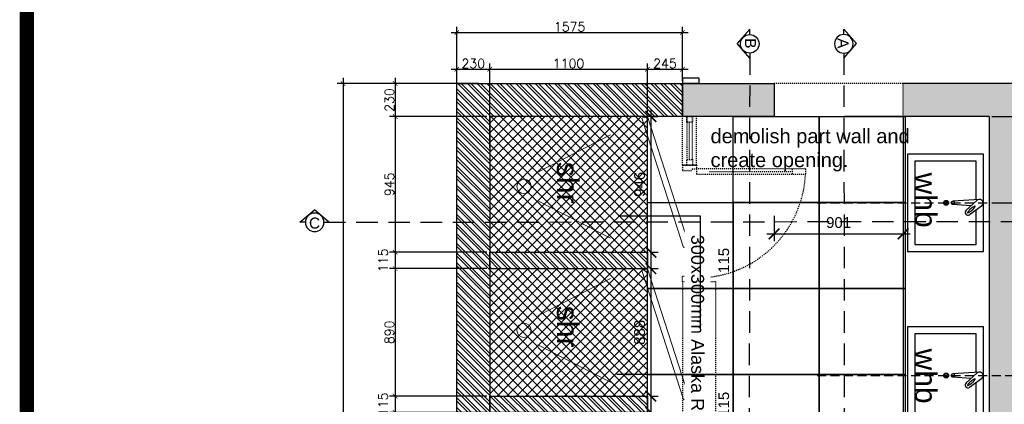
# Model space of a CAD drawing. Header units: millimetres. Extents: x -115474967 to 444143, y -74377 to 241828222.
# Tile 140 of 256: x -128581 to -121709, y 246010 to 248692. Entities that reach past the tile are written whole.
import ezdxf

# ---------------------------------------------------------------- set-up
doc = ezdxf.new("R2010")
doc.units = ezdxf.units.MM
doc.header["$MEASUREMENT"] = 0
for name, pattern in [('$0$DASHED2', [0.375, 0.25, -0.125]), ('2DASHED', [0.75, 0.5, -0.25]), ('Dashed', [280, 140, -140])]:
    doc.linetypes.add(name, pattern=pattern)
for name, color, linetype in [('00-2 Demolish', 5, 'Dashed'), ('00-2 Walls', 4, 'Continuous'), ('00-2 Walls Exist', 7, 'Continuous'), ('00-3 Elev 04', 8, 'Continuous'), ('00-5 Dims', 8, 'Continuous'), ('00-6 H-Brickwork', 9, 'Continuous'), ('01-1 Notes', 7, 'Continuous'), ('CEIL-PLAN', 7, 'Continuous'), ('CEIL-SECT', 2, 'Continuous'), ('DIMS-20', 9, 'Continuous'), ('DIMS-50', 9, 'Continuous'), ('EB Retained', 9, 'Continuous'), ('TEXT-50', 2, 'Continuous'), ('TEXT-REFN', 5, 'Continuous'), ('WINDOWS_AND_DOORS', 1, 'Continuous')]:
    doc.layers.add(name, color=color, linetype=linetype)
doc.layers.add('0_cons_01', color=40, linetype='Continuous', lineweight=0, plot=False)
doc.layers.add('2 Windows', color=1, linetype='Continuous', lineweight=25)
doc.layers.add('G-____-____-TEXT', color=231, linetype='Continuous', lineweight=5)
doc.styles.add('ARIAL', font='arial.ttf')
doc.styles.add('Arial_2', font='arial.ttf', dxfattribs={"height": 150})
doc.styles.add('DIMS', font='simplex.shx')
doc.styles.add('TEXT-20', font='arial.ttf', dxfattribs={"height": 40})
doc.styles.add('TEXT-50', font='arial.ttf', dxfattribs={"height": 100})
doc.dimstyles.new('Detail 1_25 SCALE', dxfattribs={"dimtxt": 75, "dimasz": 75, "dimexe": 50, "dimexo": 40, "dimgap": 40, "dimtad": 1, "dimdec": 0, "dimrnd": 1, "dimtxsty": 'ARIAL', "dimblk": 'ARCHTICK', "dimcen": 50, "dimdle": 50, "dimclrd": 256, "dimclre": 256, "dimclrt": 2, "dimadec": 0, "dimazin": 0, "dimtfac": 1, "dimtdec": 0, "dimtix": 1, "dimtmove": 2, "dimatfit": 3, "dimldrblk": 'CLOSEDBLANK', "dimfxl": 125, "dimfxlon": 1, "dimarcsym": 0})
doc.dimstyles.new('DIM-20', dxfattribs={"dimscale": 4, "dimtxt": 10, "dimasz": 8, "dimexe": 10, "dimexo": 5, "dimgap": 4, "dimtad": 1, "dimdec": 0, "dimrnd": 5, "dimdsep": 46, "dimtxsty": 'DIMS', "dimblk": 'ARCHTICK', "dimcen": 25, "dimdle": 10, "dimclrd": 9, "dimclre": 9, "dimclrt": 4, "dimadec": 0, "dimazin": 0, "dimtfac": 1, "dimtdec": 0, "dimtmove": 2, "dimatfit": 2, "dimfxl": 1, "dimtolj": 1, "dimtzin": 0, "dimarcsym": 0})
pattern_1 = [(135, (-179625.863, 313732.39), (-33.67596, -33.67596), []), (135, (-179625.863, 313754.84), (-33.67596, -33.67596), [])]

# ---------------------------------------------------------------- blocks, each defined once
blk = doc.blocks.new('_ArchTick')
at = {"color": 0, "linetype": 'ByBlock', "const_width": 0.15}
blk.add_lwpolyline([(-0.5, -0.5), (0.5, 0.5)], dxfattribs=at)
blk = doc.blocks.new('*D529')
at = {"layer": 'Defpoints', "color": 0, "transparency": 16777216}
for p in [(-125358.4, 248246.4), (-125960.4, 248016.4), (-125358.4, 248016.4)]:
    blk.add_point(p, dxfattribs=at)
at = {"layer": 'DIMS-20', "color": 9, "lineweight": -2, "transparency": 16777216}
for p, q in [((-125960.4, 248286.4), (-125960.4, 247976.4)), ((-125378.4, 248246.4), (-126000.4, 248246.4)), ((-125378.4, 248016.4), (-126000.4, 248016.4))]:
    blk.add_line(p, q, dxfattribs=at)
at = {"layer": 'DIMS-20', "color": 9, "lineweight": -2, "transparency": 16777216, "xscale": 32, "yscale": 32, "zscale": 32}
for p, rotation in [((-125960.4, 248246.4), 90), ((-125960.4, 248016.4), 270)]:
    blk.add_blockref('_ArchTick', p, dxfattribs=dict(at, rotation=rotation))
at = {"layer": 'DIMS-20', "color": 4, "transparency": 16777216, "insert": (-126000.4, 248131.4), "char_height": 64, "attachment_point": 5, "rotation": 90, "style": 'DIMS'}
blk.add_mtext('\\A1;230', dxfattribs=at)
blk = doc.blocks.new('*D530')
at = {"layer": 'Defpoints', "color": 0, "transparency": 16777216}
for p in [(-125668.7, 248246.4), (-126324.3, 241766.4), (-125668.7, 241766.4)]:
    blk.add_point(p, dxfattribs=at)
at = {"layer": 'DIMS-20', "color": 9, "lineweight": -2, "transparency": 16777216}
for p, q in [((-126324.3, 248286.4), (-126324.3, 241726.4)), ((-125688.7, 248246.4), (-126364.3, 248246.4)), ((-125688.7, 241766.4), (-126364.3, 241766.4))]:
    blk.add_line(p, q, dxfattribs=at)
at = {"layer": 'DIMS-20', "color": 9, "lineweight": -2, "transparency": 16777216, "xscale": 32, "yscale": 32, "zscale": 32}
for p, rotation in [((-126324.3, 248246.4), 90), ((-126324.3, 241766.4), 270)]:
    blk.add_blockref('_ArchTick', p, dxfattribs=dict(at, rotation=rotation))
at = {"layer": 'DIMS-20', "color": 4, "transparency": 16777216, "insert": (-126364.3, 245006.4), "char_height": 64, "attachment_point": 5, "rotation": 90, "style": 'DIMS'}
blk.add_mtext('\\A1;6480', dxfattribs=at)
blk = doc.blocks.new('tap')
for p, q in [((189706, 56398.9), (189760.8, 56485.4)), ((189736.6, 56361.3), (189904.8, 56439.7)), ((189749.1, 56374.3), (189795.6, 56465.6)), ((189774.9, 56425), (189896.3, 56462))]:
    blk.add_line(p, q)
blk.add_circle((189899.8, 56450.5), 12)
for centre, radius, start, end in [((189777.7, 56474.7), 20, 333.05115, 147.63179), ((189787.4, 56414.1), 42.1, 161.46301, 174.4459), ((189747.3, 56418), 1.76, 174.4459, 241.53163), ((189747.3, 56418), 1.76, 241.53163, 308.61737), ((189844.5, 56394.9), 102.4, 155.67978, 161.46301), ((189722.1, 56449.5), 42.1, 308.61737, 321.60026), ((189932.5, 56355.2), 198.9, 151.53163, 155.67978), ((189674.9, 56486.9), 102.4, 321.60026, 327.38349), ((189932.5, 56355.2), 198.9, 147.38349, 151.53163), ((189593.6, 56538.9), 198.9, 327.38349, 331.53163), ((189851.2, 56407.2), 102.4, 141.60026, 147.38349), ((189593.6, 56538.9), 198.9, 331.53163, 335.67978), ((189804, 56444.6), 42.1, 128.61737, 141.60026), ((189681.5, 56499.2), 102.4, 335.67978, 341.46301), ((189778.8, 56476.1), 1.76, 61.53163, 128.61737), ((189738.7, 56480), 42.1, 341.46301, 354.4459), ((189778.8, 56476.1), 1.76, 354.4459, 61.53163), ((189726.1, 56384), 25, 143.46248, 337.22046)]:
    blk.add_arc(centre, radius, start, end)
blk = doc.blocks.new('*D532')
at = {"layer": '00-5 Dims', "lineweight": -2, "transparency": 16777216}
for p, q in [((-123315.9, 247323.4), (-123315.9, 247148.4)), ((-122415.3, 247323.4), (-122415.3, 247148.4)), ((-123365.9, 247198.4), (-122365.3, 247198.4))]:
    blk.add_line(p, q, dxfattribs=at)
at = {"layer": 'Defpoints', "color": 0, "transparency": 16777216}
for p in [(-123315.9, 248016.4), (-122415.3, 248016.4), (-122415.3, 247198.4)]:
    blk.add_point(p, dxfattribs=at)
at = {"layer": '00-5 Dims', "lineweight": -2, "transparency": 16777216, "xscale": 75, "yscale": 75, "zscale": 75, "rotation": 180}
blk.add_blockref('_ArchTick', (-123315.9, 247198.4), dxfattribs=at)
at = {"layer": '00-5 Dims', "lineweight": -2, "transparency": 16777216, "xscale": 75, "yscale": 75, "zscale": 75}
blk.add_blockref('_ArchTick', (-122415.3, 247198.4), dxfattribs=at)
at = {"layer": '00-5 Dims', "color": 2, "transparency": 16777216, "insert": (-122865.6, 247276.7), "char_height": 75, "attachment_point": 5, "style": 'ARIAL'}
blk.add_mtext('901', dxfattribs=at)
blk = doc.blocks.new('_ClosedBlank')
at = {"color": 0, "linetype": 'ByBlock', "lineweight": -2}
for p, q in [((-1, 0.167), (0, 0)), ((-1, 0.167), (-1, -0.167)), ((0, 0), (-1, -0.167))]:
    blk.add_line(p, q, dxfattribs=at)
blk = doc.blocks.new('*D534')
at = {"layer": 'Defpoints', "color": 0, "transparency": 16777216}
for p in [(-123955.3, 248602.4), (-125530.3, 248246.4), (-123955.3, 248246.4)]:
    blk.add_point(p, dxfattribs=at)
at = {"layer": 'DIMS-20', "color": 9, "lineweight": -2, "transparency": 16777216}
for p, q in [((-125530.3, 248266.4), (-125530.3, 248642.4)), ((-123955.3, 248266.4), (-123955.3, 248642.4)), ((-125570.3, 248602.4), (-123915.3, 248602.4))]:
    blk.add_line(p, q, dxfattribs=at)
at = {"layer": 'DIMS-20', "color": 9, "lineweight": -2, "transparency": 16777216, "xscale": 32, "yscale": 32, "zscale": 32, "rotation": 180}
blk.add_blockref('_ArchTick', (-125530.3, 248602.4), dxfattribs=at)
at = {"layer": 'DIMS-20', "color": 9, "lineweight": -2, "transparency": 16777216, "xscale": 32, "yscale": 32, "zscale": 32}
blk.add_blockref('_ArchTick', (-123955.3, 248602.4), dxfattribs=at)
at = {"layer": 'DIMS-20', "color": 4, "transparency": 16777216, "insert": (-124742.8, 248642.4), "char_height": 64, "attachment_point": 5, "style": 'DIMS'}
blk.add_mtext('\\A1;1575', dxfattribs=at)
blk = doc.blocks.new('*D535')
at = {"layer": '00-5 Dims', "lineweight": -2, "transparency": 16777216}
for p, q in [((-124175.9, 248066.4), (-124175.9, 247020.6)), ((-124175.9, 248016.4), (-124125.9, 248016.4)), ((-124175.9, 247070.6), (-124125.9, 247070.6))]:
    blk.add_line(p, q, dxfattribs=at)
at = {"layer": 'Defpoints', "color": 0, "transparency": 16777216}
for p in [(-124200.3, 248016.4), (-124200.3, 247070.6), (-124175.9, 247070.6)]:
    blk.add_point(p, dxfattribs=at)
at = {"layer": '00-5 Dims', "lineweight": -2, "transparency": 16777216, "xscale": 75, "yscale": 75, "zscale": 75}
for p, rotation in [((-124175.9, 248016.4), 90), ((-124175.9, 247070.6), 270)]:
    blk.add_blockref('_ArchTick', p, dxfattribs=dict(at, rotation=rotation))
at = {"layer": '00-5 Dims', "color": 2, "transparency": 16777216, "insert": (-124254.2, 247543.5), "char_height": 75, "attachment_point": 5, "rotation": 90, "style": 'ARIAL'}
blk.add_mtext('946', dxfattribs=at)
blk = doc.blocks.new('*D536')
at = {"layer": '00-5 Dims', "lineweight": -2, "transparency": 16777216}
for p, q in [((-124175.9, 247120.6), (-124175.9, 246905.6)), ((-124175.9, 247070.6), (-124125.9, 247070.6)), ((-124175.9, 246955.6), (-124125.9, 246955.6))]:
    blk.add_line(p, q, dxfattribs=at)
at = {"layer": 'Defpoints', "color": 0, "transparency": 16777216}
for p in [(-124200.3, 247070.6), (-124200.3, 246955.6), (-124175.9, 246955.6)]:
    blk.add_point(p, dxfattribs=at)
at = {"layer": '00-5 Dims', "lineweight": -2, "transparency": 16777216, "xscale": 75, "yscale": 75, "zscale": 75}
for p, rotation in [((-124175.9, 247070.6), 90), ((-124175.9, 246955.6), 270)]:
    blk.add_blockref('_ArchTick', p, dxfattribs=dict(at, rotation=rotation))
at = {"layer": '00-5 Dims', "color": 2, "transparency": 16777216, "insert": (-123666.9, 247013.1), "char_height": 75, "attachment_point": 5, "rotation": 90, "style": 'ARIAL'}
blk.add_mtext('115', dxfattribs=at)
blk = doc.blocks.new('*D537')
at = {"layer": '00-5 Dims', "lineweight": -2, "transparency": 16777216}
for p, q in [((-124175.9, 247005.6), (-124175.9, 246017.2)), ((-124175.9, 246955.6), (-124125.9, 246955.6)), ((-124175.9, 246067.2), (-124125.9, 246067.2))]:
    blk.add_line(p, q, dxfattribs=at)
at = {"layer": 'Defpoints', "color": 0, "transparency": 16777216}
for p in [(-124200.3, 246955.6), (-124200.3, 246067.2), (-124175.9, 246067.2)]:
    blk.add_point(p, dxfattribs=at)
at = {"layer": '00-5 Dims', "lineweight": -2, "transparency": 16777216, "xscale": 75, "yscale": 75, "zscale": 75}
for p, rotation in [((-124175.9, 246955.6), 90), ((-124175.9, 246067.2), 270)]:
    blk.add_blockref('_ArchTick', p, dxfattribs=dict(at, rotation=rotation))
at = {"layer": '00-5 Dims', "color": 2, "transparency": 16777216, "insert": (-124254.2, 246511.4), "char_height": 75, "attachment_point": 5, "rotation": 90, "style": 'ARIAL'}
blk.add_mtext('888', dxfattribs=at)
blk = doc.blocks.new('*D538')
at = {"layer": '00-5 Dims', "lineweight": -2, "transparency": 16777216}
for p, q in [((-124175.9, 246117.2), (-124175.9, 245902.2)), ((-124175.9, 246067.2), (-124125.9, 246067.2)), ((-124175.9, 245952.2), (-124125.9, 245952.2))]:
    blk.add_line(p, q, dxfattribs=at)
at = {"layer": 'Defpoints', "color": 0, "transparency": 16777216}
for p in [(-124200.3, 246067.2), (-124200.3, 245952.2), (-124175.9, 245952.2)]:
    blk.add_point(p, dxfattribs=at)
at = {"layer": '00-5 Dims', "lineweight": -2, "transparency": 16777216, "xscale": 75, "yscale": 75, "zscale": 75}
for p, rotation in [((-124175.9, 246067.2), 90), ((-124175.9, 245952.2), 270)]:
    blk.add_blockref('_ArchTick', p, dxfattribs=dict(at, rotation=rotation))
at = {"layer": '00-5 Dims', "color": 2, "transparency": 16777216, "insert": (-123666.9, 246009.7), "char_height": 75, "attachment_point": 5, "rotation": 90, "style": 'ARIAL'}
blk.add_mtext('115', dxfattribs=at)
blk = doc.blocks.new('A$C69671385')
at = {"layer": 'DIMS-50', "color": 3}
for p, q in [((0, 169), (262, 397)), ((524, 169), (262, 397)), ((88, 169), (0, 169)), ((426, 169), (524, 169))]:
    blk.add_line(p, q, dxfattribs=at)
at = {"layer": 'TEXT-REFN'}
blk.add_circle((257, 169), 169, dxfattribs=at)
blk = doc.blocks.new('*D546')
at = {"layer": 'Defpoints', "color": 0, "transparency": 16777216}
for p in [(-125300.3, 248016.4), (-125960.4, 247070.6), (-125300.3, 247070.6)]:
    blk.add_point(p, dxfattribs=at)
at = {"layer": 'DIMS-20', "color": 9, "lineweight": -2, "transparency": 16777216}
for p, q in [((-125320.3, 248016.4), (-126000.4, 248016.4)), ((-125960.4, 248056.4), (-125960.4, 247030.6)), ((-125320.3, 247070.6), (-126000.4, 247070.6))]:
    blk.add_line(p, q, dxfattribs=at)
at = {"layer": 'DIMS-20', "color": 9, "lineweight": -2, "transparency": 16777216, "xscale": 32, "yscale": 32, "zscale": 32}
for p, rotation in [((-125960.4, 248016.4), 90), ((-125960.4, 247070.6), 270)]:
    blk.add_blockref('_ArchTick', p, dxfattribs=dict(at, rotation=rotation))
at = {"layer": 'DIMS-20', "color": 4, "transparency": 16777216, "insert": (-126000.4, 247543.5), "char_height": 64, "attachment_point": 5, "rotation": 90, "style": 'DIMS'}
blk.add_mtext('\\A1;945', dxfattribs=at)
blk = doc.blocks.new('*D547')
at = {"layer": 'Defpoints', "color": 0, "transparency": 16777216}
for p in [(-125300.3, 247070.6), (-125960.4, 246955.6), (-125300.3, 246955.6)]:
    blk.add_point(p, dxfattribs=at)
at = {"layer": 'DIMS-20', "color": 9, "lineweight": -2, "transparency": 16777216}
for p, q in [((-125960.4, 247110.6), (-125960.4, 246915.6)), ((-125320.3, 247070.6), (-126000.4, 247070.6)), ((-125320.3, 246955.6), (-126000.4, 246955.6))]:
    blk.add_line(p, q, dxfattribs=at)
at = {"layer": 'DIMS-20', "color": 9, "lineweight": -2, "transparency": 16777216, "xscale": 32, "yscale": 32, "zscale": 32}
for p, rotation in [((-125960.4, 247070.6), 90), ((-125960.4, 246955.6), 270)]:
    blk.add_blockref('_ArchTick', p, dxfattribs=dict(at, rotation=rotation))
at = {"layer": 'DIMS-20', "color": 4, "transparency": 16777216, "insert": (-126044.4, 247013.1), "char_height": 64, "attachment_point": 5, "rotation": 90, "style": 'DIMS'}
blk.add_mtext('\\A1;115', dxfattribs=at)
blk = doc.blocks.new('*D548')
at = {"layer": 'Defpoints', "color": 0, "transparency": 16777216}
for p in [(-125300.3, 246955.6), (-125960.4, 246067.2), (-125300.3, 246067.2)]:
    blk.add_point(p, dxfattribs=at)
at = {"layer": 'DIMS-20', "color": 9, "lineweight": -2, "transparency": 16777216}
for p, q in [((-125960.4, 246995.6), (-125960.4, 246027.2)), ((-125320.3, 246955.6), (-126000.4, 246955.6)), ((-125320.3, 246067.2), (-126000.4, 246067.2))]:
    blk.add_line(p, q, dxfattribs=at)
at = {"layer": 'DIMS-20', "color": 9, "lineweight": -2, "transparency": 16777216, "xscale": 32, "yscale": 32, "zscale": 32}
for p, rotation in [((-125960.4, 246955.6), 90), ((-125960.4, 246067.2), 270)]:
    blk.add_blockref('_ArchTick', p, dxfattribs=dict(at, rotation=rotation))
at = {"layer": 'DIMS-20', "color": 4, "transparency": 16777216, "insert": (-126000.4, 246511.4), "char_height": 64, "attachment_point": 5, "rotation": 90, "style": 'DIMS'}
blk.add_mtext('\\A1;890', dxfattribs=at)
blk = doc.blocks.new('*D549')
at = {"layer": 'Defpoints', "color": 0, "transparency": 16777216}
for p in [(-125300.3, 246067.2), (-125960.4, 245952.2), (-125300.3, 245952.2)]:
    blk.add_point(p, dxfattribs=at)
at = {"layer": 'DIMS-20', "color": 9, "lineweight": -2, "transparency": 16777216}
for p, q in [((-125960.4, 246107.2), (-125960.4, 245912.2)), ((-125320.3, 246067.2), (-126000.4, 246067.2)), ((-125320.3, 245952.2), (-126000.4, 245952.2))]:
    blk.add_line(p, q, dxfattribs=at)
at = {"layer": 'DIMS-20', "color": 9, "lineweight": -2, "transparency": 16777216, "xscale": 32, "yscale": 32, "zscale": 32}
for p, rotation in [((-125960.4, 246067.2), 90), ((-125960.4, 245952.2), 270)]:
    blk.add_blockref('_ArchTick', p, dxfattribs=dict(at, rotation=rotation))
at = {"layer": 'DIMS-20', "color": 4, "transparency": 16777216, "insert": (-126044.4, 246009.7), "char_height": 64, "attachment_point": 5, "rotation": 90, "style": 'DIMS'}
blk.add_mtext('\\A1;115', dxfattribs=at)
blk = doc.blocks.new('*D557')
at = {"layer": 'Defpoints', "color": 0, "transparency": 16777216}
for p in [(-125300.3, 248346.3), (-125530.3, 247777.1), (-125300.3, 247777.1)]:
    blk.add_point(p, dxfattribs=at)
at = {"layer": 'DIMS-20', "color": 9, "lineweight": -2, "transparency": 16777216}
for p, q in [((-125570.3, 248346.3), (-125260.3, 248346.3)), ((-125530.3, 247797.1), (-125530.3, 248386.3)), ((-125300.3, 247797.1), (-125300.3, 248386.3))]:
    blk.add_line(p, q, dxfattribs=at)
at = {"layer": 'DIMS-20', "color": 9, "lineweight": -2, "transparency": 16777216, "xscale": 32, "yscale": 32, "zscale": 32, "rotation": 180}
blk.add_blockref('_ArchTick', (-125530.3, 248346.3), dxfattribs=at)
at = {"layer": 'DIMS-20', "color": 9, "lineweight": -2, "transparency": 16777216, "xscale": 32, "yscale": 32, "zscale": 32}
blk.add_blockref('_ArchTick', (-125300.3, 248346.3), dxfattribs=at)
at = {"layer": 'DIMS-20', "color": 4, "transparency": 16777216, "insert": (-125415.3, 248386.3), "char_height": 64, "attachment_point": 5, "style": 'DIMS'}
blk.add_mtext('\\A1;230', dxfattribs=at)
blk = doc.blocks.new('*D558')
at = {"layer": 'Defpoints', "color": 0, "transparency": 16777216}
for p in [(-124200.3, 248346.3), (-124200.3, 248016.4), (-125300.3, 247777.1)]:
    blk.add_point(p, dxfattribs=at)
at = {"layer": 'DIMS-20', "color": 9, "lineweight": -2, "transparency": 16777216}
for p, q in [((-125340.3, 248346.3), (-124160.3, 248346.3)), ((-125300.3, 247797.1), (-125300.3, 248386.3)), ((-124200.3, 248036.4), (-124200.3, 248386.3))]:
    blk.add_line(p, q, dxfattribs=at)
at = {"layer": 'DIMS-20', "color": 9, "lineweight": -2, "transparency": 16777216, "xscale": 32, "yscale": 32, "zscale": 32, "rotation": 180}
blk.add_blockref('_ArchTick', (-125300.3, 248346.3), dxfattribs=at)
at = {"layer": 'DIMS-20', "color": 9, "lineweight": -2, "transparency": 16777216, "xscale": 32, "yscale": 32, "zscale": 32}
blk.add_blockref('_ArchTick', (-124200.3, 248346.3), dxfattribs=at)
at = {"layer": 'DIMS-20', "color": 4, "transparency": 16777216, "insert": (-124750.3, 248386.3), "char_height": 64, "attachment_point": 5, "style": 'DIMS'}
blk.add_mtext('\\A1;1100', dxfattribs=at)
blk = doc.blocks.new('*D559')
at = {"layer": 'Defpoints', "color": 0, "transparency": 16777216}
for p in [(-123955.3, 248346.3), (-123955.3, 248246.4), (-124200.3, 248016.4)]:
    blk.add_point(p, dxfattribs=at)
at = {"layer": 'DIMS-20', "color": 9, "lineweight": -2, "transparency": 16777216}
for p, q in [((-124240.3, 248346.3), (-123915.3, 248346.3)), ((-124200.3, 248036.4), (-124200.3, 248386.3)), ((-123955.3, 248266.4), (-123955.3, 248386.3))]:
    blk.add_line(p, q, dxfattribs=at)
at = {"layer": 'DIMS-20', "color": 9, "lineweight": -2, "transparency": 16777216, "xscale": 32, "yscale": 32, "zscale": 32, "rotation": 180}
blk.add_blockref('_ArchTick', (-124200.3, 248346.3), dxfattribs=at)
at = {"layer": 'DIMS-20', "color": 9, "lineweight": -2, "transparency": 16777216, "xscale": 32, "yscale": 32, "zscale": 32}
blk.add_blockref('_ArchTick', (-123955.3, 248346.3), dxfattribs=at)
at = {"layer": 'DIMS-20', "color": 4, "transparency": 16777216, "insert": (-124077.8, 248386.3), "char_height": 64, "attachment_point": 5, "style": 'DIMS'}
blk.add_mtext('\\A1;245', dxfattribs=at)
blk = doc.blocks.new('*D560')
at = {"layer": 'Defpoints', "color": 0, "transparency": 16777216}
for p in [(-121815.3, 248016.4), (-121815.3, 247414.4), (-121495, 247414.4)]:
    blk.add_point(p, dxfattribs=at)
at = {"layer": 'DIMS-20', "color": 9, "lineweight": -2, "transparency": 16777216}
for p, q in [((-121795.3, 248016.4), (-121455, 248016.4)), ((-121495, 248056.4), (-121495, 247374.4)), ((-121795.3, 247414.4), (-121455, 247414.4))]:
    blk.add_line(p, q, dxfattribs=at)
at = {"layer": 'DIMS-20', "color": 9, "lineweight": -2, "transparency": 16777216, "xscale": 32, "yscale": 32, "zscale": 32}
for p, rotation in [((-121495, 248016.4), 90), ((-121495, 247414.4), 270)]:
    blk.add_blockref('_ArchTick', p, dxfattribs=dict(at, rotation=rotation))
at = {"layer": 'DIMS-20', "color": 4, "transparency": 16777216, "insert": (-121535, 247715.4), "char_height": 64, "attachment_point": 5, "rotation": 90, "style": 'DIMS'}
blk.add_mtext('\\A1;600', dxfattribs=at)
blk = doc.blocks.new('*D561')
at = {"layer": 'Defpoints', "color": 0, "transparency": 16777216}
for p in [(-121815.3, 247414.4), (-121585.3, 246210.4), (-121495, 246210.4)]:
    blk.add_point(p, dxfattribs=at)
at = {"layer": 'DIMS-20', "color": 9, "lineweight": -2, "transparency": 16777216}
for p, q in [((-121495, 247454.4), (-121495, 246170.4)), ((-121795.3, 247414.4), (-121455, 247414.4)), ((-121565.3, 246210.4), (-121455, 246210.4))]:
    blk.add_line(p, q, dxfattribs=at)
at = {"layer": 'DIMS-20', "color": 9, "lineweight": -2, "transparency": 16777216, "xscale": 32, "yscale": 32, "zscale": 32}
for p, rotation in [((-121495, 247414.4), 90), ((-121495, 246210.4), 270)]:
    blk.add_blockref('_ArchTick', p, dxfattribs=dict(at, rotation=rotation))
at = {"layer": 'DIMS-20', "color": 4, "transparency": 16777216, "insert": (-121535, 246812.4), "char_height": 64, "attachment_point": 5, "rotation": 90, "style": 'DIMS'}
blk.add_mtext('\\A1;1205', dxfattribs=at)

msp = doc.modelspace()

# ---------------------------------------------------------------- hatches: boundary and pattern name
h = msp.add_hatch()
h.set_pattern_fill('ANSI37', color=256, scale=15, angle=-90)
h.set_pattern_definition([(315, (-179625.863, 313732.39), (33.67596, 33.67596), []), (45, (-179625.863, 313732.39), (-33.67596, 33.67596), [])])
h.paths.add_polyline_path([(-125300.33567, 248016.3909), (-125300.33567, 247070.55757), (-124200.33567, 247070.55757), (-124200.33567, 248016.3909)])
h.paths.add_polyline_path([(-124200.33567, 246955.55757), (-124200.33567, 246067.22423), (-125300.33567, 246067.22423), (-125300.33567, 246955.55757)])
h.paths.add_polyline_path([(-125300.33567, 245952.22423), (-125300.33567, 245063.8909), (-124200.33567, 245063.8909), (-124200.33567, 245952.22423)])
h.paths.add_polyline_path([(-124200.33567, 244948.8909), (-124200.33567, 244060.55757), (-125300.33567, 244060.55757), (-125300.33567, 244948.8909)])
h.paths.add_polyline_path([(-125300.33567, 243945.55757), (-125300.33567, 243057.22423), (-124200.33567, 243057.22423), (-124200.33567, 243945.55757)])
h.paths.add_polyline_path([(-124200.33567, 242942.22423), (-124200.33567, 241996.3909), (-125300.33567, 241996.3909), (-125300.33567, 242942.22423)])
at = {"layer": '00-6 H-Brickwork'}
h = msp.add_hatch(dxfattribs=at)
h.set_pattern_fill('ANSI32', color=256, scale=5, angle=450, style=0)
h.set_pattern_definition(pattern_1)
h.paths.add_polyline_path([(-123955.33567, 248246.3909), (-123955.33567, 248016.3909), (-125300.33567, 248016.3909), (-125300.33567, 241996.3909), (-123955.33567, 241996.3909), (-123955.33567, 241766.3909), (-125530.33567, 241766.3909), (-125530.33567, 248246.3909)])
h = msp.add_hatch(dxfattribs=at)
h.set_pattern_fill('ANSI32', color=256, scale=5, angle=450, style=0)
h.set_pattern_definition(pattern_1)
h.paths.add_polyline_path([(-124200.33567, 247070.55757), (-124200.33567, 246955.55757), (-125300.33567, 246955.55757), (-125300.33567, 247070.55757)])
h.paths.add_polyline_path([(-124200.33567, 246067.22423), (-124200.33567, 245952.22423), (-125300.33567, 245952.22423), (-125300.33567, 246067.22423)])
h.paths.add_polyline_path([(-124200.33567, 245063.8909), (-124200.33567, 244948.8909), (-125300.33567, 244948.8909), (-125300.33567, 245063.8909)])
h.paths.add_polyline_path([(-124200.33567, 244060.55757), (-124200.33567, 243945.55757), (-125300.33567, 243945.55757), (-125300.33567, 244060.55757)])
h.paths.add_polyline_path([(-124200.33567, 243057.22423), (-124200.33567, 242942.22423), (-125300.33567, 242942.22423), (-125300.33567, 243057.22423)])
at = {"layer": 'EB Retained', "lineweight": 0, "true_color": 0xbababa}
h = msp.add_hatch(color=9, dxfattribs=at)
h.dxf.hatch_style = 1
h.paths.add_polyline_path([(-123955.33567, 248016.3909), (-123955.33567, 248246.3909), (-123315.948, 248246.3909), (-123315.948, 248016.3909)])
h = msp.add_hatch(color=9, dxfattribs=at)
h.dxf.hatch_style = 1
h.paths.add_polyline_path([(-121815.33567, 241996.3909), (-122415.33567, 241996.3909), (-122415.33567, 241766.3909), (-121505.33567, 241766.3909), (-121505.33567, 241869.8909), (-121505.33567, 241996.3909), (-121585.33567, 241996.3909), (-121585.33567, 248246.3909), (-122415.33567, 248246.3909), (-122415.33567, 248016.3909), (-121815.33567, 248016.3909)])

# ---------------------------------------------------------------- linework, layer by layer
for p, q in [((-123955.33567, 248016.3909), (-123955.33567, 248246.3909)), ((-121585.33567, 248246.3909), (-122415.33567, 248246.3909)), ((-121815.33567, 248016.3909), (-122824.72333, 248016.3909)), ((-121815.33567, 248016.3909), (-122415.33567, 248016.3909)), ((-122415.33567, 248016.3909), (-122415.33567, 241996.3909))]:
    msp.add_line(p, q)
for points in [[(-123955.33567, 248016.3909), (-123955.33567, 248246.3909), (-123315.948, 248246.3909), (-123315.948, 248016.3909)], [(-122383.59402, 247754.3909), (-122383.59402, 247074.3909), (-121855.33567, 247074.3909), (-121855.33567, 247754.3909)], [(-122383.59402, 246550.3909), (-122383.59402, 245870.3909), (-121855.33567, 245870.3909), (-121855.33567, 246550.3909)]]:
    msp.add_lwpolyline(points, close=True)
for points in [[(-121905.33567, 247436.76714), (-121905.33567, 247704.3909), (-122333.59402, 247704.3909), (-122333.59402, 247124.3909), (-121905.33567, 247124.3909), (-121905.33567, 247365.01842)], [(-121905.33567, 246232.76714), (-121905.33567, 246500.3909), (-122333.59402, 246500.3909), (-122333.59402, 245920.3909), (-121905.33567, 245920.3909), (-121905.33567, 246161.01842)]]:
    msp.add_lwpolyline(points)
for centre, radius in [((-122115.33567, 247414.3909), 17.61911), ((-122115.33567, 247414.3909), 11.90618), ((-122115.33567, 246210.3909), 17.61911), ((-122115.33567, 246210.3909), 11.90618)]:
    msp.add_circle(centre, radius)
at = {"layer": '00-2 Demolish', "ltscale": 0.05}
for p, q in [((-123955.33567, 247676.3909), (-123955.33567, 248016.3909)), ((-123856.33567, 248016.3909), (-123955.33567, 248016.3909)), ((-123925.83567, 248016.3909), (-123925.83567, 247716.3909)), ((-123885.83567, 247716.3909), (-123885.83567, 248016.3909)), ((-123856.33567, 247676.3909), (-123856.33567, 248016.3909)), ((-123905.83567, 247716.3909), (-123905.83567, 247976.3909)), ((-123955.33567, 247676.3909), (-123955.33567, 247876.3909)), ((-123955.33567, 247676.3909), (-123955.33567, 247640.3909)), ((-123955.33567, 247676.3909), (-123856.33567, 247676.3909)), ((-123856.33567, 247676.3909), (-123955.33567, 247676.3909)), ((-123955.33567, 247676.3909), (-123856.33567, 247676.3909)), ((-123856.349, 247676.3909), (-123856.349, 247651.1909)), ((-123955.33567, 247640.3909), (-123887.83567, 247640.3909)), ((-123887.83567, 247651.1909), (-123887.83567, 247640.3909)), ((-123887.83567, 247651.1909), (-123856.349, 247651.1909)), ((-123096.749, 247651.1909), (-123856.349, 247651.1909)), ((-123856.349, 247651.1909), (-123856.349, 247615.1909)), ((-123856.349, 247615.1909), (-123096.749, 247615.1909)), ((-123766.349, 247633.1909), (-123186.749, 247633.1909)), ((-123186.749, 247615.1909), (-123186.749, 247651.1909)), ((-123096.749, 247651.1909), (-123096.749, 247615.1909)), ((-123955.33567, 246866.3909), (-123955.33567, 246902.3909)), ((-123955.33567, 246902.3909), (-123887.83567, 246902.3909)), ((-123887.83567, 246902.3909), (-123887.83567, 246891.5909)), ((-123955.33567, 246866.3909), (-123955.33567, 243146.3909)), ((-123955.33567, 246866.3909), (-123856.33567, 246866.3909)), ((-123955.33567, 246866.3909), (-123856.349, 246866.3909)), ((-123955.33567, 246866.3909), (-123725.33567, 246866.3909)), ((-123887.83567, 246891.5909), (-123856.349, 246891.5909)), ((-123856.349, 246866.3909), (-123856.349, 246891.5909)), ((-123725.33567, 246866.3909), (-123725.33567, 243146.3909))]:
    msp.add_line(p, q, dxfattribs=at)
for points in [[(-123315.948, 248246.3909), (-123315.948, 248016.3909), (-122415.33567, 248016.3909), (-122415.33567, 248246.3909)], [(-123925.83567, 247976.3909), (-123925.83567, 248016.3909), (-123885.83567, 248016.3909), (-123885.83567, 247976.3909)], [(-123925.83567, 247676.3909), (-123925.83567, 247716.3909), (-123885.83567, 247716.3909), (-123885.83567, 247676.3909)]]:
    msp.add_lwpolyline(points, close=True, dxfattribs=at)
msp.add_arc((-123854.84978, 247650.51264), 758.9232, 269.887821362, 357.332380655, dxfattribs=at)
at = {"layer": '00-2 Walls'}
for points in [[(-123955.33567, 248246.3909), (-123955.33567, 248016.3909), (-125300.33567, 248016.3909), (-125300.33567, 241996.3909), (-123955.33567, 241996.3909), (-123955.33567, 241766.3909), (-125530.33567, 241766.3909), (-125530.33567, 248246.3909)], [(-124200.33567, 247070.55757), (-124200.33567, 246955.55757), (-125300.33567, 246955.55757), (-125300.33567, 247070.55757)], [(-124200.33567, 246067.22423), (-124200.33567, 245952.22423), (-125300.33567, 245952.22423), (-125300.33567, 246067.22423)]]:
    msp.add_lwpolyline(points, close=True, dxfattribs=at)
at = {"layer": '00-2 Walls Exist'}
msp.add_line((-121815.33567, 248016.3909), (-121815.33567, 241996.3909), dxfattribs=at)
at = {"layer": '00-3 Elev 04', "linetype": 'Continuous'}
msp.add_line((-124200.33567, 241996.3909), (-124200.33567, 248016.3909), dxfattribs=at)
for points in [[(-123000.33567, 248016.3909), (-123000.33567, 247416.39106), (-123600.33567, 247416.39106), (-123600.33567, 248016.3909)], [(-122400.33567, 248016.3909), (-122400.33567, 247416.39106), (-123000.33567, 247416.39106), (-123000.33567, 248016.3909)], [(-123000.33567, 247416.39106), (-123000.33567, 246816.39121), (-123600.33567, 246816.39121), (-123600.33567, 247416.39106)], [(-122400.33567, 247416.39106), (-122400.33567, 246816.39121), (-123000.33567, 246816.39121), (-123000.33567, 247416.39106)], [(-123000.33567, 246816.39121), (-123000.33567, 246216.39137), (-123600.33567, 246216.39137), (-123600.33567, 246816.39121)], [(-122400.33567, 246816.39121), (-122400.33567, 246216.39137), (-123000.33567, 246216.39137), (-123000.33567, 246816.39121)], [(-123000.33567, 246216.39137), (-123000.33567, 245616.39152), (-123600.33567, 245616.39152), (-123600.33567, 246216.39137)], [(-122400.33567, 246216.39137), (-122400.33567, 245616.39152), (-123000.33567, 245616.39152), (-123000.33567, 246216.39137)]]:
    msp.add_lwpolyline(points, close=True, dxfattribs=at)
at = {"layer": '0_cons_01', "const_width": 100}
msp.add_lwpolyline([(-128530.80429, 254090.94116), (-106265.70573, 254090.94116), (-106265.70573, 237865.70406), (-128530.80429, 237865.70406)], close=True, dxfattribs=at)
at = {"layer": '0_cons_01'}
msp.add_lwpolyline([(-124200.33567, 246955.55757), (-124200.33567, 246067.22423), (-125300.33567, 246067.22423), (-125300.33567, 246955.55757)], close=True, dxfattribs=at)
at = {"layer": '2 Windows'}
for p, q in [((-123955.33567, 248286.3909), (-123840.33567, 248286.3909)), ((-123955.33567, 248286.3909), (-123955.33567, 248246.3909)), ((-123840.33567, 248286.3909), (-123840.33567, 248246.3909)), ((-123840.33567, 248246.3909), (-123955.33567, 248246.3909))]:
    msp.add_line(p, q, dxfattribs=at)
at = {"layer": 'CEIL-PLAN', "color": 6, "linetype": '2DASHED', "ltscale": 300}
for points in [[(-123485.83417, 248458.41282), (-123495.83417, 241384.0638)], [(-122829.33697, 248458.41282), (-122819.33697, 241384.0638)], [(-126457.46063, 247278.76423), (-120930.17894, 247286.57736)]]:
    msp.add_lwpolyline(points, dxfattribs=at)
at = {"layer": 'CEIL-SECT', "color": 7, "linetype": '$0$DASHED2', "ltscale": 250}
for p, q in [((-123015.61196, 247414.3909), (-120985.61193, 247414.3909)), ((-123015.61196, 246210.3909), (-120985.61193, 246210.3909))]:
    msp.add_line(p, q, dxfattribs=at)
at = {"layer": 'WINDOWS_AND_DOORS', "linetype": 'Continuous', "lineweight": 0}
for p, q in [((-124238.42142, 248004.16445), (-124200.33567, 248016.3909)), ((-124238.42142, 248004.16445), (-123946.99246, 247104.24074)), ((-124200.33567, 248016.3909), (-123908.93811, 247116.56416)), ((-124963.58083, 247629.2932), (-124458.14012, 247889.79342)), ((-124963.58083, 247428.3854), (-124458.14012, 247167.14255)), ((-123908.89868, 247116.44238), (-123946.99246, 247104.24074)), ((-124238.42142, 246943.33112), (-124200.33567, 246955.55757)), ((-124238.42142, 246943.33112), (-123946.99246, 246043.40741)), ((-124200.33567, 246955.55757), (-123908.93811, 246055.73083)), ((-124963.58083, 246625.95986), (-124458.14012, 246886.46008)), ((-124963.58083, 246425.05207), (-124458.14012, 246163.80922)), ((-123908.89868, 246055.60905), (-123946.99246, 246043.40741))]:
    msp.add_line(p, q, dxfattribs=at)
for centre in [(-125061.33567, 247528.91111), (-125061.33567, 246525.57778)]:
    msp.add_circle(centre, 50, dxfattribs=at)

# ---------------------------------------------------------------- block references
at = {"rotation": 158.6761549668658}
for p in [(75358.99933, 230945.37439), (75358.99933, 229741.37439)]:
    msp.add_blockref('tap', p, dxfattribs=at)
at = {"layer": 'DIMS-50', "color": 3, "yscale": 0.3839999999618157, "zscale": 0.3839999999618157}
for p, xscale, rotation in [((-123421.05281, 248424.55851), 0.3839999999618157, 90.00000000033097), ((-122894.11834, 248424.55851), -0.3839999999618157, 269.9999999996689), ((-126423.60632, 247213.98286), -0.3839999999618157, 359.9999999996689)]:
    msp.add_blockref('A$C69671385', p, dxfattribs=dict(at, xscale=xscale, rotation=rotation))

# ---------------------------------------------------------------- texts
at = {"layer": 'G-____-____-TEXT', "color": 7, "insert": (-123759.38239, 247930.42307), "char_height": 100, "width": 1423.8028353, "attachment_point": 1, "style": 'Arial_2'}
msp.add_mtext('demolish part wall and create opening.', dxfattribs=at)
at = {"layer": 'TEXT-50', "linetype": 'Continuous', "lineweight": 0, "char_height": 150, "width": 497.4794999, "attachment_point": 9, "rotation": 270, "line_spacing_factor": 0.938532, "style": 'TEXT-50'}
for s, insert in [('shr', (-124833.18589, 247409.41111)), ('whb', (-122333.59402, 247241.37684)), ('shr', (-124833.18589, 246406.07778)), ('whb', (-122333.59402, 246014.3909))]:
    msp.add_mtext(s, dxfattribs=dict(at, insert=insert))
at = {"layer": 'TEXT-REFN', "color": 2, "linetype": 'Continuous', "style": 'TEXT-20'}
for s, p in [('B', (-123519.03594, 248562.7026)), ('A', (-122872.93521, 248562.7026))]:
    msp.add_text(s, height=76.8, rotation=270, dxfattribs=at).set_placement(p)
msp.add_text('C', height=76.8, dxfattribs=at).set_placement((-126561.75042, 247235.16599))

# ---------------------------------------------------------------- dimensions: what is measured, and where the dimension line sits
at = {"layer": '00-5 Dims'}
for base, p1, p2, picture, middle in [((-124175.86311, 247070.55757), (-124200.33567, 248016.3909), (-124200.33567, 247070.55757), '*D535', (-124254.15608, 247543.47423)), ((-124175.86311, 246067.22423), (-124200.33567, 246955.55757), (-124200.33567, 246067.22423), '*D537', (-124254.15608, 246511.3909))]:
    dim = msp.add_linear_dim(base=base, p1=p1, p2=p2, angle=270, dimstyle='Detail 1_25 SCALE', dxfattribs=at)
    dim.commit()
    dim.dimension.update_dxf_attribs({"geometry": picture, "text_midpoint": middle})
dim = msp.add_linear_dim(base=(-122415.33567, 247198.3909), p1=(-123315.948, 248016.3909), p2=(-122415.33567, 248016.3909), dimstyle='Detail 1_25 SCALE', dxfattribs=at)
dim.commit()
dim.dimension.update_dxf_attribs({"geometry": '*D532', "text_midpoint": (-122865.64184, 247276.68387)})
for base, p1, p2, picture, middle in [((-124175.86311, 246955.55757), (-124200.33567, 247070.55757), (-124200.33567, 246955.55757), '*D536', (-123666.86311, 247013.05757)), ((-124175.86311, 245952.22423), (-124200.33567, 246067.22423), (-124200.33567, 245952.22423), '*D538', (-123666.86311, 246009.72423))]:
    dim = msp.add_linear_dim(base=base, p1=p1, p2=p2, angle=270, dimstyle='Detail 1_25 SCALE', dxfattribs=at)
    dim.commit()
    dim.dimension.update_dxf_attribs({"geometry": picture, "text_midpoint": middle, "dimtype": 160})
at = {"layer": 'DIMS-20'}
for base, p1, p2, picture, middle in [((-123955.33567, 248602.3909), (-125530.33567, 248246.3909), (-123955.33567, 248246.3909), '*D534', (-124742.83567, 248642.3909)), ((-125300.33567, 248346.30855), (-125530.33567, 247777.13466), (-125300.33567, 247777.13466), '*D557', (-125415.33567, 248386.30855)), ((-124200.33567, 248346.30855), (-125300.33567, 247777.13466), (-124200.33567, 248016.3909), '*D558', (-124750.33567, 248386.30855)), ((-123955.33567, 248346.30855), (-124200.33567, 248016.3909), (-123955.33567, 248246.3909), '*D559', (-124077.83567, 248386.30855))]:
    dim = msp.add_linear_dim(base=base, p1=p1, p2=p2, dimstyle='DIM-20', override={"dimtxt": 16, "dimgap": 2}, dxfattribs=at)
    dim.commit()
    dim.dimension.update_dxf_attribs({"geometry": picture, "text_midpoint": middle})
for base, p1, p2, picture, middle in [((-126324.30029, 241766.3909), (-125668.72174, 248246.3909), (-125668.72174, 241766.3909), '*D530', (-126364.30029, 245006.3909)), ((-125960.39577, 248016.3909), (-125358.39577, 248246.3909), (-125358.39577, 248016.3909), '*D529', (-126000.39577, 248131.3909)), ((-125960.39577, 247070.55757), (-125300.33567, 248016.3909), (-125300.33567, 247070.55757), '*D546', (-126000.39577, 247543.47423)), ((-121494.99329, 247414.3909), (-121815.33567, 248016.3909), (-121815.33567, 247414.3909), '*D560', (-121534.99329, 247715.3909)), ((-121494.99329, 246210.3909), (-121815.33567, 247414.3909), (-121585.33567, 246210.3909), '*D561', (-121534.99329, 246812.3909)), ((-125960.39577, 246955.55757), (-125300.33567, 247070.55757), (-125300.33567, 246955.55757), '*D547', (-126044.39577, 247013.05757)), ((-125960.39577, 246067.22423), (-125300.33567, 246955.55757), (-125300.33567, 246067.22423), '*D548', (-126000.39577, 246511.3909)), ((-125960.39577, 245952.22423), (-125300.33567, 246067.22423), (-125300.33567, 245952.22423), '*D549', (-126044.39577, 246009.72423))]:
    dim = msp.add_linear_dim(base=base, p1=p1, p2=p2, angle=270, dimstyle='DIM-20', override={"dimtxt": 16, "dimgap": 2}, dxfattribs=at)
    dim.commit()
    dim.dimension.update_dxf_attribs({"geometry": picture, "text_midpoint": middle})

# ---------------------------------------------------------------- next in the draw order: texts
at = {"layer": '01-1 Notes', "insert": (-123804.15657, 247191.60996), "char_height": 90, "width": 3364.2723199, "attachment_point": 1, "rotation": 270, "style": 'ARIAL', "bg_fill": 2}
msp.add_mtext('300x300mm Alaska Resin Mosaic shower floor tiles.', dxfattribs=at)

# ---------------------------------------------------------------- next in the draw order: linework, layer by layer
at = {"layer": '00-3 Elev 04', "linetype": 'Continuous'}
for points in [[(-123600.33567, 247416.39106), (-123600.33567, 246816.39121), (-124200.33567, 246816.39121), (-124200.33567, 247416.39106)], [(-123600.33567, 246816.39121), (-123600.33567, 246216.39137), (-124200.33567, 246216.39137), (-124200.33567, 246816.39121)], [(-123600.33567, 246216.39137), (-123600.33567, 245616.39152), (-124200.33567, 245616.39152), (-124200.33567, 246216.39137)]]:
    msp.add_lwpolyline(points, close=True, dxfattribs=at)

# ---------------------------------------------------------------- next in the draw order: leaders
at = {"layer": 'DIMS-20'}
for points in [[(-124404.24132, 247324.78522), (-123831.0852, 247324.78522), (-123831.0852, 246534.12818)], [(-124412.36019, 246219.04229), (-123912.44234, 246219.04229)]]:
    msp.add_leader(points, dimstyle='DIM-20', override={"dimasz": 25, "dimgap": 2}, dxfattribs=at)

doc.saveas('drawing.dxf')
